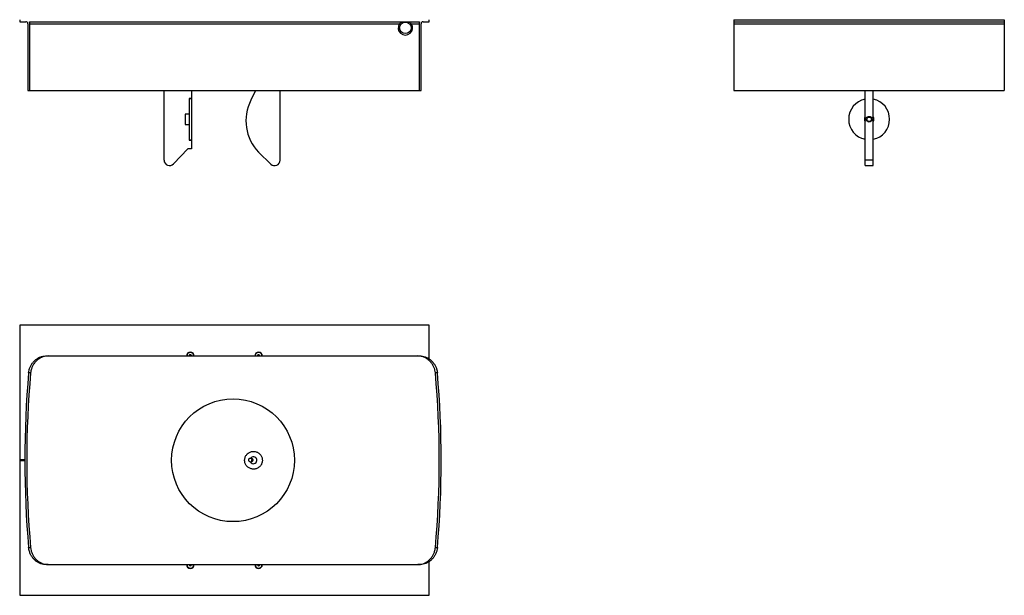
# Model space of a CAD drawing. Header units: millimetres. Extents: x 35 to 179, y 82 to 282.
# Tile 1 of 2: x 35 to 179, y 82 to 166. Entities that reach past the tile are written whole.
import ezdxf

# ---------------------------------------------------------------- set-up
doc = ezdxf.new("R2010")
doc.units = ezdxf.units.MM

msp = doc.modelspace()

# ---------------------------------------------------------------- linework, layer by layer
at = {"color": 7, "linetype": 'Continuous', "lineweight": 25}
for p, q in [((34.8466, 166.1052), (34.8466, 165.8052)), ((94.8466, 165.8052), (94.8466, 166.1052)), ((139.4881, 166.1052), (139.4881, 165.8052)), ((139.4881, 166.1052), (179.0881, 166.1052)), ((179.0881, 166.1052), (179.0881, 165.8052)), ((34.8466, 165.8052), (35.7466, 165.8052)), ((36.0466, 165.5052), (36.0466, 155.7052)), ((36.2662, 165.8052), (93.427, 165.8052)), ((36.3466, 155.7052), (36.3466, 165.5052)), ((36.3466, 165.5052), (90.4849, 165.5052)), ((90.7302, 165.7552), (91.9631, 165.7552)), ((92.2083, 165.5052), (93.3466, 165.5052)), ((93.3466, 165.5052), (93.3466, 155.7052)), ((93.6466, 155.7052), (93.6466, 165.5052)), ((93.9466, 165.8052), (94.8466, 165.8052)), ((139.4881, 165.8052), (179.0881, 165.8052)), ((139.4881, 165.8052), (139.4881, 165.5052)), ((139.4881, 165.5052), (179.0881, 165.5052)), ((139.4881, 165.5052), (139.4881, 155.7052)), ((179.0881, 165.8052), (179.0881, 165.5052)), ((179.0881, 165.5052), (179.0881, 155.7052)), ((36.0466, 155.7052), (36.3466, 155.7052)), ((36.3466, 155.7052), (93.3466, 155.7052)), ((55.9966, 145.5052), (55.9966, 155.7052)), ((59.9966, 154.5552), (59.6966, 154.5552)), ((59.6966, 154.5552), (59.6966, 154.4446)), ((59.9966, 154.5052), (59.6966, 154.5052)), ((59.6966, 154.4446), (59.6966, 148.5658)), ((59.9966, 155.7052), (59.9966, 154.5552)), ((59.9966, 154.5052), (59.9966, 148.5052)), ((69.3904, 155.7052), (68.7288, 154.2863)), ((72.9966, 145.5052), (72.9966, 155.7052)), ((93.3466, 155.7052), (93.6466, 155.7052)), ((139.4881, 155.7052), (179.0881, 155.7052)), ((158.6881, 145.5052), (158.6881, 155.7052)), ((159.8881, 145.5052), (159.8881, 155.7052)), ((59.6966, 152.2552), (59.0966, 152.2552)), ((59.0966, 152.2552), (59.0966, 150.7552)), ((59.0966, 150.7552), (59.6966, 150.7552)), ((59.4966, 147.1552), (57.3728, 144.9502)), ((59.9966, 147.1552), (59.4966, 147.1552)), ((59.6966, 148.5658), (59.6966, 148.4552)), ((59.6966, 148.5052), (59.9966, 148.5052)), ((59.6966, 148.4552), (59.9966, 148.4552)), ((59.9966, 148.4552), (59.9966, 147.1552)), ((69.8425, 146.6664), (71.6409, 144.9298)), ((159.8881, 145.5052), (158.6881, 145.5052)), ((158.6881, 144.7052), (158.6881, 145.5052)), ((158.6881, 144.7052), (159.8881, 144.7052)), ((159.8881, 144.7052), (159.8881, 145.5052)), ((34.8466, 121.3065), (34.8466, 101.5565)), ((94.8466, 121.3065), (34.8466, 121.3065)), ((94.8466, 116.3558), (94.8466, 121.3065)), ((59.681, 116.8573), (59.6927, 116.8065)), ((69.681, 116.8573), (69.6927, 116.8065)), ((38.7039, 116.8065), (38.9986, 116.8065)), ((38.9986, 116.8065), (93.1947, 116.8065)), ((93.1947, 116.8065), (93.4894, 116.8065)), ((36.4491, 114.3065), (36.1576, 114.3065)), ((96.0356, 114.3065), (95.7442, 114.3065)), ((35.5959, 101.5565), (34.8466, 101.5565)), ((34.8466, 101.5565), (34.8466, 101.4565)), ((34.8466, 101.4565), (34.8466, 81.7065)), ((34.8466, 101.4565), (35.5959, 101.4565)), ((36.1576, 88.7065), (36.4491, 88.7065)), ((95.7442, 88.7065), (96.0356, 88.7065)), ((94.8466, 81.7065), (94.8466, 86.659)), ((38.9986, 86.2065), (38.7039, 86.2065)), ((38.9986, 86.2065), (93.1947, 86.2065)), ((60.0122, 86.1557), (60.0005, 86.2065)), ((70.0122, 86.1557), (70.0005, 86.2065)), ((93.4894, 86.2065), (93.1947, 86.2065)), ((34.8466, 81.7065), (94.8466, 81.7065))]:
    msp.add_line(p, q, dxfattribs=at)
for centre, radius in [((91.3466, 164.9052), 0.85), ((159.2881, 151.5052), 0.425), ((159.2881, 151.5052), 0.325), ((66.0966, 101.5065), 9)]:
    msp.add_circle(centre, radius, dxfattribs=at)
for centre, radius, start, end in [((35.7466, 165.5052), 0.3, 0, 90), ((35.7466, 165.5052), 0.6, 0, 30), ((91.3466, 164.9052), 1.05, 145.150095, 34.849905), ((93.9466, 165.5052), 0.6, 150, 180), ((93.9466, 165.5052), 0.3, 90, 180), ((159.2881, 151.5052), 3, 101.536959, 258.463041), ((159.2881, 151.5052), 3, 281.536959, 78.463041), ((74.6015, 151.2533), 6.6096, 152.685911, 223.94582), ((159.2881, 151.5052), 0.7, 148.997281, 211.002719), ((159.2881, 151.5052), 0.7, 328.997281, 31.002719), ((56.7966, 145.5052), 0.8, 180, 316.074265), ((72.1966, 145.5052), 0.8, 226, 0), ((59.8466, 116.8065), 0.56, 360, 180), ((59.8466, 116.8065), 0.5, 73.038916, 180), ((59.8466, 116.8065), 0.1819, 73.038916, 180), ((59.8466, 116.8065), 0.1485, 73.038916, 180), ((59.8466, 116.8065), 0.1485, 360, 73.038916), ((59.8466, 116.8065), 0.1819, 360, 73.038916), ((59.8466, 116.8065), 0.5, 360, 73.038916), ((69.8466, 116.8065), 0.56, 360, 180), ((69.8466, 116.8065), 0.5, 73.038916, 180), ((69.8466, 116.8065), 0.1819, 73.038916, 180), ((69.8466, 116.8065), 0.1485, 73.038916, 180), ((69.8466, 116.8065), 0.1485, 360, 73.038916), ((69.8466, 116.8065), 0.1819, 360, 73.038916), ((69.8466, 116.8065), 0.5, 360, 73.038916), ((181.4523, 101.5065), 145.8574, 174.965421, 185.034579), ((179.9953, 101.5065), 144.1158, 174.904418, 185.095582), ((-47.802, 101.5065), 144.1158, 354.904418, 5.095582), ((-49.259, 101.5065), 145.8574, 354.965421, 5.034579), ((69.0966, 101.5065), 0.5, 211.896285, 138.16461), ((69.0966, 101.5065), 0.3, 127.566718, 222.614788), ((59.8466, 86.2065), 0.56, 180, 270), ((59.8466, 86.2065), 0.5, 180, 0), ((59.8466, 86.2065), 0.1819, 180, 0), ((59.8466, 86.2065), 0.1485, 180, 0), ((59.8466, 86.2065), 0.56, 270, 0), ((69.8466, 86.2065), 0.56, 180, 270), ((69.8466, 86.2065), 0.5, 180, 0), ((69.8466, 86.2065), 0.1819, 180, 0), ((69.8466, 86.2065), 0.1485, 180, 0), ((69.8466, 86.2065), 0.56, 270, 0)]:
    msp.add_arc(centre, radius, start, end, dxfattribs=at)
for points, knots in [([(90.4849, 165.5052), (90.5158, 165.5456), (90.5778, 165.627), (90.666, 165.7069), (90.7142, 165.7432), (90.7302, 165.7552)], [0, 0, 0, 0, 0.39760899, 0.80033355, 1, 1, 1, 1]), ([(91.9631, 165.7552), (91.9957, 165.73), (92.064, 165.6771), (92.1505, 165.585), (92.1956, 165.5227), (92.2083, 165.5052)], [0, 0, 0, 0, 0.396925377, 0.830488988, 1, 1, 1, 1]), ([(59.8078, 116.9753), (59.7897, 116.9584), (59.7586, 116.9295), (59.7135, 116.8875), (59.691, 116.8666), (59.681, 116.8573)], [0, 0, 0, 0, 0.43911651, 0.75136692, 1, 1, 1, 1]), ([(59.9734, 116.9245), (59.9497, 116.9318), (59.9092, 116.9442), (59.8502, 116.9623), (59.8209, 116.9713), (59.8078, 116.9753)], [0, 0, 0, 0, 0.43911959, 0.75136937, 1, 1, 1, 1]), ([(60.0005, 116.8065), (59.9988, 116.8141), (59.9931, 116.839), (59.9833, 116.8814), (59.9765, 116.9113), (59.9734, 116.9245)], [0, 0, 0, 0, 0.19602674, 0.6436081, 1, 1, 1, 1]), ([(69.8078, 116.9753), (69.7897, 116.9584), (69.7586, 116.9295), (69.7135, 116.8875), (69.691, 116.8666), (69.681, 116.8573)], [0, 0, 0, 0, 0.43911651, 0.75136692, 1, 1, 1, 1]), ([(69.9734, 116.9245), (69.9497, 116.9318), (69.9092, 116.9442), (69.8502, 116.9623), (69.8209, 116.9713), (69.8078, 116.9753)], [0, 0, 0, 0, 0.43911959, 0.75136937, 1, 1, 1, 1]), ([(70.0005, 116.8065), (69.9988, 116.8141), (69.9931, 116.839), (69.9833, 116.8814), (69.9765, 116.9113), (69.9734, 116.9245)], [0, 0, 0, 0, 0.19602674, 0.6436081, 1, 1, 1, 1]), ([(36.1576, 114.3065), (36.1767, 114.4483), (36.2155, 114.7359), (36.3587, 115.1526), (36.5619, 115.5483), (36.8217, 115.9039), (37.1339, 116.2154), (37.4817, 116.4665), (37.8612, 116.6537), (38.2709, 116.7809), (38.5552, 116.7977), (38.7039, 116.8065)], [0, 0, 0, 0, 0.1092841, 0.22173064, 0.3310159, 0.44350232, 0.5521266, 0.66403112, 0.77037276, 0.87995733, 1, 1, 1, 1]), ([(38.9986, 116.8065), (38.8693, 116.7997), (38.6108, 116.786), (38.2265, 116.6799), (37.8593, 116.5132), (37.5158, 116.2862), (37.2069, 116.0041), (36.9375, 115.6731), (36.7188, 115.301), (36.5735, 114.9383), (36.4855, 114.604), (36.4612, 114.4057), (36.4491, 114.3065)], [0, 0, 0, 0, 0.10442844, 0.20886495, 0.31321264, 0.41757245, 0.52357539, 0.62958921, 0.73831695, 0.8470498, 0.92352514, 1, 1, 1, 1]), ([(95.7442, 114.3065), (95.7244, 114.4504), (95.6849, 114.7382), (95.5405, 115.157), (95.3365, 115.5506), (95.0749, 115.9081), (94.7626, 116.2173), (94.4126, 116.4697), (94.034, 116.6546), (93.6247, 116.7813), (93.3428, 116.7978), (93.1947, 116.8065)], [0, 0, 0, 0, 0.11095105, 0.22190281, 0.33287928, 0.44384739, 0.55418821, 0.66451465, 0.77249265, 0.88045784, 1, 1, 1, 1]), ([(93.4894, 116.8065), (93.6168, 116.8), (93.8754, 116.7868), (94.2578, 116.6809), (94.6271, 116.5143), (94.9688, 116.2879), (95.2794, 116.0052), (95.547, 115.6753), (95.7669, 115.302), (95.9113, 114.9399), (95.9996, 114.6042), (96.0236, 114.4062), (96.0356, 114.3065)], [0, 0, 0, 0, 0.10299058, 0.2090119, 0.31198955, 0.41786879, 0.52246763, 0.62995721, 0.7371556, 0.84735802, 0.92316503, 1, 1, 1, 1]), ([(68.1909, 102.439), (68.1418, 102.3865), (68.0421, 102.28), (67.9295, 102.092), (67.8471, 101.8875), (67.8012, 101.6736), (67.7916, 101.4534), (67.8186, 101.2369), (67.882, 101.0262), (67.9788, 100.831), (68.1079, 100.6531), (68.2637, 100.5004), (68.4446, 100.3747), (68.6426, 100.2818), (68.8556, 100.2227), (69.0741, 100.2005), (69.2954, 100.2155), (69.5093, 100.2672), (69.7135, 100.3551), (69.8982, 100.4751), (70.0614, 100.6259), (70.1954, 100.8002), (70.299, 100.9961), (70.3674, 101.2043), (70.4001, 101.4227), (70.3958, 101.641), (70.3548, 101.8572), (70.279, 102.0615), (70.1691, 102.2519), (70.0302, 102.4199), (69.8636, 102.5637), (69.6766, 102.6768), (69.4713, 102.7578), (69.2566, 102.8029), (69.0352, 102.8113), (68.817, 102.7826), (68.6052, 102.7163), (68.3889, 102.6091), (68.2615, 102.4997), (68.1909, 102.439)], [0, 0, 0, 0, 0.02637305, 0.05350843, 0.07988233, 0.10702538, 0.13332406, 0.16038756, 0.18665259, 0.21367658, 0.23999399, 0.2670682, 0.29350146, 0.32069394, 0.34725717, 0.37458559, 0.40123659, 0.42865987, 0.45531702, 0.48275154, 0.50932926, 0.53668509, 0.56313266, 0.59035433, 0.6166792, 0.6437712, 0.67003512, 0.69705943, 0.72335035, 0.75039809, 0.7767916, 0.80394302, 0.83046994, 0.85776, 0.88439292, 0.91179614, 0.93846088, 0.96590187, 1, 1, 1, 1]), ([(68.6721, 101.2423), (68.6534, 101.2447), (68.6186, 101.2492), (68.5704, 101.2673), (68.528, 101.2912), (68.4774, 101.3322), (68.4376, 101.3857), (68.4124, 101.4464), (68.401, 101.4947), (68.3976, 101.5442), (68.4022, 101.5936), (68.4147, 101.6417), (68.4347, 101.687), (68.4619, 101.7285), (68.4955, 101.765), (68.5344, 101.7952), (68.5776, 101.8185), (68.6241, 101.8342), (68.6735, 101.8426), (68.7071, 101.8409), (68.7241, 101.84)], [0, 0, 0, 0, 0.05999134, 0.11142161, 0.16285153, 0.2142797, 0.31821008, 0.37065577, 0.42309869, 0.47553972, 0.52798, 0.58042072, 0.63286305, 0.68530796, 0.7377561, 0.78992959, 0.84169256, 0.89319096, 0.94579712, 1, 1, 1, 1]), ([(68.7241, 101.84), (68.74, 101.8376), (68.7724, 101.8328), (68.819, 101.8156), (68.8627, 101.7913), (68.9017, 101.7599), (68.935, 101.7225), (68.9616, 101.6801), (68.9809, 101.6339), (68.9922, 101.5852), (68.9953, 101.5352), (68.9901, 101.4855), (68.9768, 101.4372), (68.9556, 101.3919), (68.9272, 101.3506), (68.8924, 101.3147), (68.8521, 101.285), (68.8075, 101.2623), (68.7597, 101.2475), (68.714, 101.2408), (68.6848, 101.2419), (68.6721, 101.2423)], [0, 0, 0, 0, 0.05170376, 0.10509446, 0.15848516, 0.21187586, 0.26526656, 0.31865726, 0.37204796, 0.42543866, 0.47882936, 0.53222006, 0.58561076, 0.63900146, 0.69239216, 0.74578286, 0.79917356, 0.85256426, 0.90595496, 0.95934566, 1, 1, 1, 1]), ([(38.7039, 86.2065), (38.5765, 86.213), (38.3179, 86.2262), (37.9354, 86.3321), (37.5662, 86.4987), (37.2245, 86.7251), (36.9138, 87.0078), (36.6462, 87.3377), (36.4263, 87.711), (36.2819, 88.0731), (36.1936, 88.4089), (36.1697, 88.6068), (36.1576, 88.7065)], [0, 0, 0, 0, 0.10299058, 0.2090119, 0.31198955, 0.41786879, 0.52246763, 0.62995721, 0.7371556, 0.84735802, 0.92316503, 1, 1, 1, 1]), ([(36.4491, 88.7065), (36.4688, 88.5626), (36.5084, 88.2748), (36.6527, 87.856), (36.8567, 87.4624), (37.1184, 87.1049), (37.4306, 86.7957), (37.7806, 86.5433), (38.1593, 86.3584), (38.5686, 86.2317), (38.8505, 86.2152), (38.9986, 86.2065)], [0, 0, 0, 0, 0.11095105, 0.22190281, 0.33287928, 0.44384739, 0.55418821, 0.66451465, 0.77249265, 0.88045784, 1, 1, 1, 1]), ([(93.1947, 86.2065), (93.3239, 86.2133), (93.5825, 86.227), (93.9667, 86.3331), (94.334, 86.4998), (94.6774, 86.7268), (94.9864, 87.0089), (95.2558, 87.3399), (95.4744, 87.712), (95.6197, 88.0748), (95.7078, 88.409), (95.7321, 88.6073), (95.7442, 88.7065)], [0, 0, 0, 0, 0.10442844, 0.20886495, 0.31321264, 0.41757245, 0.52357539, 0.62958921, 0.73831695, 0.8470498, 0.92352514, 1, 1, 1, 1]), ([(96.0356, 88.7065), (96.0165, 88.5647), (95.9778, 88.2771), (95.8346, 87.8605), (95.6314, 87.4647), (95.3715, 87.1091), (95.0594, 86.7976), (94.7115, 86.5465), (94.332, 86.3594), (93.9224, 86.2321), (93.638, 86.2153), (93.4894, 86.2065)], [0, 0, 0, 0, 0.1092841, 0.22173064, 0.3310159, 0.44350232, 0.5521266, 0.66403112, 0.77037276, 0.87995733, 1, 1, 1, 1]), ([(59.6927, 86.2065), (59.6945, 86.1989), (59.7002, 86.174), (59.7099, 86.1316), (59.7168, 86.1017), (59.7198, 86.0885)], [0, 0, 0, 0, 0.19602674, 0.6436081, 1, 1, 1, 1]), ([(59.7198, 86.0885), (59.7435, 86.0812), (59.7841, 86.0688), (59.8431, 86.0507), (59.8724, 86.0417), (59.8854, 86.0377)], [0, 0, 0, 0, 0.43911959, 0.75136937, 1, 1, 1, 1]), ([(59.8854, 86.0377), (59.9036, 86.0546), (59.9346, 86.0835), (59.9798, 86.1255), (60.0022, 86.1464), (60.0122, 86.1557)], [0, 0, 0, 0, 0.43911651, 0.75136692, 1, 1, 1, 1]), ([(69.6927, 86.2065), (69.6945, 86.1989), (69.7002, 86.174), (69.7099, 86.1316), (69.7168, 86.1017), (69.7198, 86.0885)], [0, 0, 0, 0, 0.19602674, 0.6436081, 1, 1, 1, 1]), ([(69.7198, 86.0885), (69.7435, 86.0812), (69.7841, 86.0688), (69.8431, 86.0507), (69.8724, 86.0417), (69.8854, 86.0377)], [0, 0, 0, 0, 0.43911959, 0.75136937, 1, 1, 1, 1]), ([(69.8854, 86.0377), (69.9036, 86.0546), (69.9346, 86.0835), (69.9798, 86.1255), (70.0022, 86.1464), (70.0122, 86.1557)], [0, 0, 0, 0, 0.43911651, 0.75136692, 1, 1, 1, 1])]:
    msp.add_open_spline(points, degree=3, knots=knots, dxfattribs=at)

doc.saveas('drawing.dxf')
